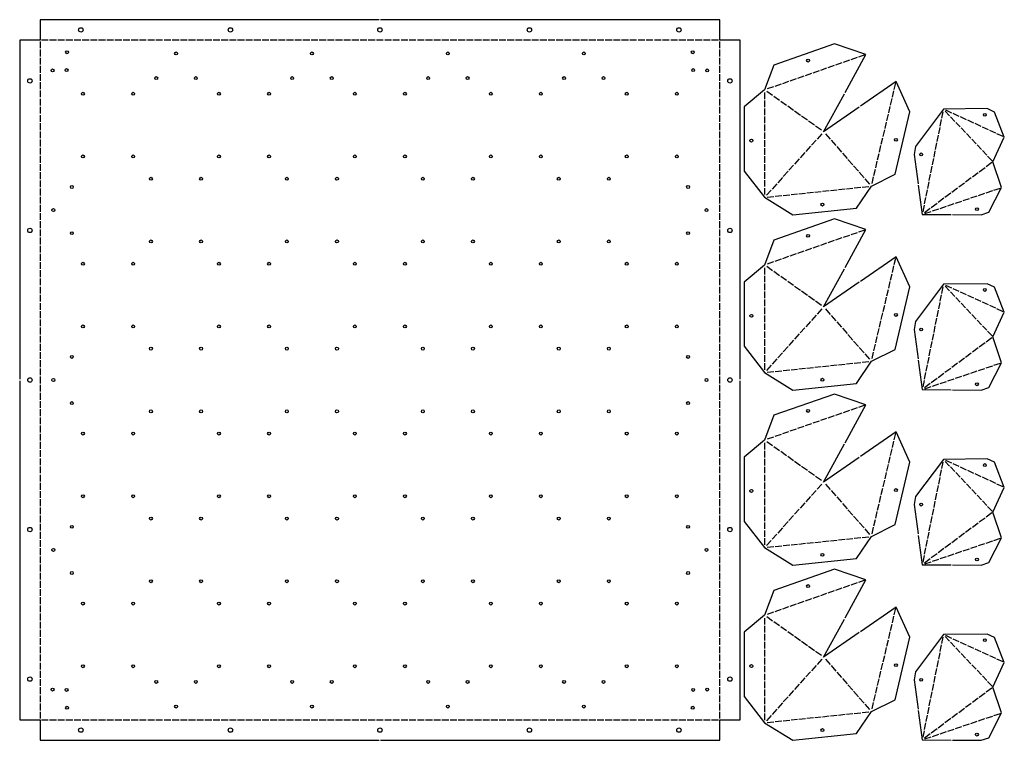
# Model space of a CAD drawing. Header units: millimetres. Extents: x 10 to 1459, y 10 to 2909.
# Tile 1 of 4: x 10 to 1459, y 10 to 1070. Entities that reach past the tile are written whole.
import ezdxf

# ---------------------------------------------------------------- set-up
doc = ezdxf.new("R2010")
doc.units = ezdxf.units.MM
doc.layers.add('CUT', color=1, linetype='CONTINUOUS')

msp = doc.modelspace()

# ---------------------------------------------------------------- linework, layer by layer
at = {"layer": 'CUT'}
for p, q in [((40, 1038), (40, 1027.976)), ((52.024, 1040), (42, 1040)), ((64.048, 1040), (54.024, 1040)), ((76.072, 1040), (66.048, 1040)), ((88.096, 1040), (78.072, 1040)), ((100.12, 1040), (90.096, 1040)), ((112.145, 1040), (102.12, 1040)), ((124.169, 1040), (114.145, 1040)), ((136.193, 1040), (126.169, 1040)), ((148.217, 1040), (138.193, 1040)), ((160.241, 1040), (150.217, 1040)), ((172.265, 1040), (162.241, 1040)), ((184.289, 1040), (174.265, 1040)), ((196.313, 1040), (186.289, 1040)), ((208.337, 1040), (198.313, 1040)), ((220.361, 1040), (210.337, 1040)), ((232.386, 1040), (222.361, 1040)), ((244.41, 1040), (234.386, 1040)), ((256.434, 1040), (246.41, 1040)), ((268.458, 1040), (258.434, 1040)), ((280.482, 1040), (270.458, 1040)), ((292.506, 1040), (282.482, 1040)), ((304.53, 1040), (294.506, 1040)), ((316.554, 1040), (306.53, 1040)), ((328.578, 1040), (318.554, 1040)), ((340.602, 1040), (330.578, 1040)), ((352.627, 1040), (342.602, 1040)), ((364.651, 1040), (354.627, 1040)), ((376.675, 1040), (366.651, 1040)), ((388.699, 1040), (378.675, 1040)), ((400.723, 1040), (390.699, 1040)), ((412.747, 1040), (402.723, 1040)), ((424.771, 1040), (414.747, 1040)), ((436.795, 1040), (426.771, 1040)), ((448.819, 1040), (438.795, 1040)), ((460.843, 1040), (450.819, 1040)), ((472.867, 1040), (462.843, 1040)), ((484.892, 1040), (474.867, 1040)), ((496.916, 1040), (486.892, 1040)), ((508.94, 1040), (498.916, 1040)), ((520.964, 1040), (510.94, 1040)), ((532.988, 1040), (522.964, 1040)), ((545.012, 1040), (534.988, 1040)), ((557.036, 1040), (547.012, 1040)), ((569.06, 1040), (559.036, 1040)), ((581.084, 1040), (571.06, 1040)), ((593.108, 1040), (583.084, 1040)), ((605.133, 1040), (595.108, 1040)), ((617.157, 1040), (607.133, 1040)), ((629.181, 1040), (619.157, 1040)), ((641.205, 1040), (631.181, 1040)), ((653.229, 1040), (643.205, 1040)), ((665.253, 1040), (655.229, 1040)), ((677.277, 1040), (667.253, 1040)), ((689.301, 1040), (679.277, 1040)), ((701.325, 1040), (691.301, 1040)), ((713.349, 1040), (703.325, 1040)), ((725.373, 1040), (715.349, 1040)), ((737.398, 1040), (727.373, 1040)), ((749.422, 1040), (739.398, 1040)), ((761.446, 1040), (751.422, 1040)), ((773.47, 1040), (763.446, 1040)), ((785.494, 1040), (775.47, 1040)), ((797.518, 1040), (787.494, 1040)), ((809.542, 1040), (799.518, 1040)), ((821.566, 1040), (811.542, 1040)), ((833.59, 1040), (823.566, 1040)), ((845.614, 1040), (835.59, 1040)), ((857.639, 1040), (847.614, 1040)), ((869.663, 1040), (859.639, 1040)), ((881.687, 1040), (871.663, 1040)), ((893.711, 1040), (883.687, 1040)), ((905.735, 1040), (895.711, 1040)), ((917.759, 1040), (907.735, 1040)), ((929.783, 1040), (919.759, 1040)), ((941.807, 1040), (931.783, 1040)), ((953.831, 1040), (943.807, 1040)), ((965.855, 1040), (955.831, 1040)), ((977.88, 1040), (967.855, 1040)), ((989.904, 1040), (979.88, 1040)), ((1001.928, 1040), (991.904, 1040)), ((1013.952, 1040), (1003.928, 1040)), ((1025.976, 1040), (1015.952, 1040)), ((1038, 1040), (1027.976, 1040)), ((1040, 1027.976), (1040, 1038)), ((40, 1025.976), (40, 1015.952)), ((1040, 1015.952), (1040, 1025.976)), ((1242.089, 1014.328), (1232.792, 1011.078)), ((1253.273, 1018.239), (1243.977, 1014.989)), ((40, 1013.952), (40, 1003.928)), ((40, 1001.928), (40, 991.904)), ((1040, 1003.928), (1040, 1013.952)), ((1040, 991.904), (1040, 1001.928)), ((1208.535, 1002.597), (1199.239, 999.347)), ((1219.72, 1006.508), (1210.423, 1003.257)), ((1230.904, 1010.418), (1221.608, 1007.168)), ((40, 989.904), (40, 979.88)), ((1040, 979.88), (1040, 989.904)), ((1163.798, 986.955), (1154.501, 983.705)), ((1174.982, 990.866), (1165.686, 987.615)), ((1186.167, 994.776), (1176.87, 991.526)), ((1197.351, 998.687), (1188.055, 995.436)), ((40, 977.88), (40, 967.855)), ((1040, 967.855), (1040, 977.88)), ((1119.06, 971.314), (1109.764, 968.063)), ((1130.245, 975.224), (1120.948, 971.974)), ((1141.429, 979.135), (1132.132, 975.884)), ((1152.613, 983.045), (1143.317, 979.795)), ((1296.793, 967.433), (1299.054, 977.018)), ((40, 965.855), (40, 955.831)), ((1040, 955.831), (1040, 965.855)), ((1105.99, 962.743), (1105.994, 953.049)), ((1117.867, 958.317), (1109.25, 964.429)), ((1128.115, 951.047), (1119.498, 957.159)), ((1294.073, 955.901), (1296.334, 965.486)), ((40, 953.831), (40, 943.807)), ((40, 941.807), (40, 931.783)), ((1040, 943.807), (1040, 953.831)), ((1040, 931.783), (1040, 941.807)), ((1105.995, 951.049), (1106, 941.354)), ((1138.363, 943.778), (1129.746, 949.89)), ((1148.611, 936.508), (1139.994, 942.62)), ((1288.633, 932.837), (1290.894, 942.422)), ((1291.353, 944.369), (1293.614, 953.954)), ((40, 929.783), (40, 919.759)), ((1040, 919.759), (1040, 929.783)), ((1106.001, 939.354), (1106.006, 929.66)), ((1106.007, 927.66), (1106.012, 917.965)), ((1158.859, 929.239), (1150.242, 935.351)), ((1169.106, 921.969), (1160.49, 928.082)), ((1285.913, 921.305), (1288.174, 930.89)), ((1368.234, 934.576), (1366.327, 925.07)), ((1378.2, 928.748), (1371.763, 935.585)), ((1381.598, 932.721), (1372.656, 936.828)), ((1386.009, 920.455), (1379.571, 927.292)), ((1392.357, 927.78), (1383.415, 931.887)), ((40, 917.759), (40, 907.735)), ((1040, 907.735), (1040, 917.759)), ((1106.013, 915.965), (1106.017, 906.271)), ((1179.354, 914.7), (1170.738, 920.812)), ((1189.602, 907.43), (1180.986, 913.543)), ((1283.193, 909.773), (1285.454, 919.359)), ((1365.933, 923.11), (1364.026, 913.605)), ((1393.817, 912.162), (1387.38, 918.999)), ((1403.117, 922.839), (1394.175, 926.946)), ((1413.876, 917.898), (1404.934, 922.004)), ((1424.636, 912.957), (1415.694, 917.063)), ((40, 905.735), (40, 895.711)), ((1040, 895.711), (1040, 905.735)), ((1106.018, 904.271), (1106.023, 894.576)), ((1190.188, 902.143), (1183.248, 894.436)), ((1195.507, 902.113), (1202.487, 894.183)), ((1280.473, 898.241), (1282.734, 907.827)), ((1361.332, 900.178), (1359.425, 890.673)), ((1363.633, 911.644), (1361.726, 902.139)), ((1401.625, 903.869), (1395.188, 910.706)), ((1409.434, 895.576), (1402.996, 902.413)), ((1435.396, 908.015), (1426.453, 912.122)), ((1446.155, 903.074), (1437.213, 907.181)), ((1456.915, 898.133), (1447.973, 902.239)), ((40, 893.711), (40, 883.687)), ((1040, 883.687), (1040, 893.711)), ((1106.024, 892.576), (1106.029, 882.882)), ((1173.631, 883.755), (1166.691, 876.047)), ((1181.91, 892.949), (1174.97, 885.241)), ((1203.808, 892.681), (1210.788, 884.751)), ((1275.033, 875.178), (1277.294, 884.763)), ((1277.753, 886.709), (1280.014, 896.295)), ((1359.031, 888.712), (1357.124, 879.207)), ((1417.242, 887.283), (1410.805, 894.12)), ((1425.051, 878.99), (1418.613, 885.827)), ((40, 881.687), (40, 871.663)), ((40, 869.663), (40, 859.639)), ((1040, 871.663), (1040, 881.687)), ((1040, 859.639), (1040, 869.663)), ((1106.03, 880.882), (1106.034, 871.187)), ((1165.353, 874.561), (1158.413, 866.853)), ((1212.109, 883.25), (1219.089, 875.319)), ((1220.41, 873.818), (1227.389, 865.887)), ((1272.313, 863.646), (1274.574, 873.231)), ((1356.731, 877.246), (1354.824, 867.741)), ((1432.859, 870.697), (1426.422, 877.534)), ((1440.668, 862.404), (1434.23, 869.241)), ((40, 857.639), (40, 847.614)), ((1040, 847.614), (1040, 857.639)), ((1106.035, 869.187), (1106.04, 859.493)), ((1106.041, 857.493), (1106.046, 847.798)), ((1148.796, 856.172), (1141.856, 848.465)), ((1157.074, 865.367), (1150.134, 857.659)), ((1228.711, 864.386), (1235.69, 856.455)), ((1237.012, 854.954), (1243.991, 847.023)), ((1269.594, 852.114), (1271.854, 861.699)), ((1354.43, 865.78), (1352.523, 856.275)), ((1440.434, 859.755), (1431.949, 853.448)), ((40, 845.614), (40, 835.59)), ((1040, 835.59), (1040, 845.614)), ((1106.047, 845.798), (1106.052, 836.104)), ((1140.517, 846.978), (1133.577, 839.27)), ((1245.312, 845.522), (1252.292, 837.591)), ((1266.874, 840.582), (1269.134, 850.167)), ((1349.829, 842.848), (1347.922, 833.343)), ((1352.13, 854.314), (1350.223, 844.809)), ((1420.255, 844.754), (1411.77, 838.447)), ((1430.344, 852.255), (1421.86, 845.947)), ((40, 833.59), (40, 823.566)), ((1040, 823.566), (1040, 833.59)), ((1106.053, 834.104), (1106.057, 824.41)), ((1123.96, 828.59), (1117.02, 820.882)), ((1132.239, 837.784), (1125.298, 830.076)), ((1253.613, 836.09), (1260.593, 828.159)), ((1264.154, 829.05), (1266.414, 838.635)), ((1347.529, 831.382), (1345.622, 821.877)), ((1400.075, 829.753), (1391.591, 823.446)), ((1410.165, 837.254), (1401.68, 830.946)), ((40, 821.566), (40, 811.542)), ((1040, 811.542), (1040, 821.566)), ((1106.058, 822.41), (1106.063, 812.715)), ((1115.682, 819.396), (1108.741, 811.688)), ((1121.674, 810.348), (1131.316, 811.357)), ((1133.305, 811.565), (1142.947, 812.573)), ((1144.936, 812.781), (1154.578, 813.79)), ((1156.567, 813.998), (1166.209, 815.007)), ((1168.198, 815.215), (1177.84, 816.224)), ((1179.829, 816.432), (1189.471, 817.44)), ((1191.46, 817.648), (1201.102, 818.657)), ((1203.091, 818.865), (1212.733, 819.874)), ((1214.722, 820.082), (1224.364, 821.09)), ((1226.353, 821.298), (1235.995, 822.307)), ((1237.984, 822.515), (1247.626, 823.524)), ((1249.615, 823.732), (1259.257, 824.741)), ((1345.228, 819.916), (1343.321, 810.411)), ((1379.896, 814.752), (1371.412, 808.445)), ((1389.986, 822.253), (1381.501, 815.945)), ((1420.906, 811.588), (1430.323, 814.769)), ((1432.217, 815.409), (1441.634, 818.591)), ((1443.529, 819.231), (1452.946, 822.412)), ((40, 809.542), (40, 799.518)), ((40, 797.518), (40, 787.494)), ((1040, 799.518), (1040, 809.542)), ((1040, 787.494), (1040, 797.518)), ((1110.043, 809.131), (1119.685, 810.14)), ((1340.627, 796.984), (1338.72, 787.479)), ((1342.928, 808.45), (1341.02, 798.945)), ((1359.717, 799.751), (1351.233, 793.444)), ((1369.807, 807.252), (1361.322, 800.945)), ((1375.658, 796.302), (1385.075, 799.483)), ((1386.97, 800.123), (1396.387, 803.305)), ((1398.282, 803.945), (1407.699, 807.126)), ((1409.594, 807.766), (1419.011, 810.948)), ((40, 785.494), (40, 775.47)), ((1040, 775.47), (1040, 785.494)), ((1349.628, 792.251), (1341.143, 785.944)), ((1341.723, 784.837), (1351.14, 788.019)), ((1353.034, 788.659), (1362.451, 791.84)), ((1364.346, 792.48), (1373.763, 795.662)), ((40, 773.47), (40, 763.446)), ((1040, 763.446), (1040, 773.47)), ((40, 761.446), (40, 751.422)), ((1040, 751.422), (1040, 761.446)), ((1242.089, 756.701), (1232.792, 753.45)), ((1253.273, 760.611), (1243.977, 757.361)), ((40, 749.422), (40, 739.398)), ((1040, 739.398), (1040, 749.422)), ((1197.351, 741.059), (1188.055, 737.809)), ((1208.535, 744.969), (1199.239, 741.719)), ((1219.72, 748.88), (1210.423, 745.629)), ((1230.904, 752.79), (1221.608, 749.54)), ((40, 737.398), (40, 727.373)), ((40, 725.373), (40, 715.349)), ((1040, 727.373), (1040, 737.398)), ((1040, 715.349), (1040, 725.373)), ((1152.613, 725.417), (1143.317, 722.167)), ((1163.798, 729.328), (1154.501, 726.077)), ((1174.982, 733.238), (1165.686, 729.988)), ((1186.167, 737.148), (1176.87, 733.898)), ((40, 713.349), (40, 703.325)), ((1040, 703.325), (1040, 713.349)), ((1119.06, 713.686), (1109.764, 710.435)), ((1130.245, 717.596), (1120.948, 714.346)), ((1141.429, 721.507), (1132.132, 718.256)), ((1296.793, 709.805), (1299.054, 719.39)), ((40, 701.325), (40, 691.301)), ((1040, 691.301), (1040, 701.325)), ((1105.99, 705.115), (1105.994, 695.421)), ((1117.867, 700.689), (1109.25, 706.801)), ((1128.115, 693.419), (1119.498, 699.532)), ((1291.353, 686.741), (1293.614, 696.326)), ((1294.073, 698.273), (1296.334, 707.858)), ((40, 689.301), (40, 679.277)), ((1040, 679.277), (1040, 689.301)), ((1105.995, 693.421), (1106, 683.726)), ((1106.001, 681.726), (1106.006, 672.032)), ((1138.363, 686.15), (1129.746, 692.262)), ((1148.611, 678.88), (1139.994, 684.993)), ((1288.633, 675.209), (1290.894, 684.794)), ((40, 677.277), (40, 667.253)), ((1040, 667.253), (1040, 677.277)), ((1106.007, 670.032), (1106.012, 660.337)), ((1158.859, 671.611), (1150.242, 677.723)), ((1169.106, 664.341), (1160.49, 670.454)), ((1285.913, 663.677), (1288.174, 673.263)), ((1368.234, 676.948), (1366.327, 667.443)), ((1378.2, 671.12), (1371.763, 677.957)), ((1381.598, 675.094), (1372.656, 679.2)), ((1386.009, 662.827), (1379.571, 669.664)), ((1392.357, 670.152), (1383.415, 674.259)), ((1403.117, 665.211), (1394.175, 669.318)), ((40, 665.253), (40, 655.229)), ((40, 653.229), (40, 643.205)), ((1040, 655.229), (1040, 665.253)), ((1040, 643.205), (1040, 653.229)), ((1106.013, 658.337), (1106.017, 648.643)), ((1179.354, 657.072), (1170.738, 663.184)), ((1189.602, 649.803), (1180.986, 655.915)), ((1283.193, 652.145), (1285.454, 661.731)), ((1363.633, 654.016), (1361.726, 644.511)), ((1365.933, 665.482), (1364.026, 655.977)), ((1393.817, 654.534), (1387.38, 661.371)), ((1401.625, 646.241), (1395.188, 653.078)), ((1413.876, 660.27), (1404.934, 664.377)), ((1424.636, 655.329), (1415.694, 659.435)), ((1435.396, 650.388), (1426.453, 654.494)), ((40, 641.205), (40, 631.181)), ((1040, 631.181), (1040, 641.205)), ((1106.018, 646.643), (1106.023, 636.949)), ((1190.188, 644.516), (1183.248, 636.808)), ((1195.507, 644.485), (1202.487, 636.555)), ((1277.753, 629.082), (1280.014, 638.667)), ((1280.473, 640.613), (1282.734, 650.199)), ((1361.332, 642.55), (1359.425, 633.045)), ((1409.434, 637.948), (1402.996, 644.785)), ((1446.155, 645.446), (1437.213, 649.553)), ((1456.915, 640.505), (1447.973, 644.612)), ((40, 629.181), (40, 619.157)), ((1040, 619.157), (1040, 629.181)), ((1106.024, 634.949), (1106.029, 625.254)), ((1106.03, 623.254), (1106.034, 613.56)), ((1173.631, 626.127), (1166.691, 618.419)), ((1181.91, 635.321), (1174.97, 627.614)), ((1203.808, 635.054), (1210.788, 627.123)), ((1212.109, 625.622), (1219.089, 617.691)), ((1275.033, 617.55), (1277.294, 627.135)), ((1359.031, 631.084), (1357.124, 621.579)), ((1417.242, 629.655), (1410.805, 636.492)), ((1425.051, 621.362), (1418.613, 628.199)), ((40, 617.157), (40, 607.133)), ((1040, 607.133), (1040, 617.157)), ((1106.035, 611.56), (1106.04, 601.865)), ((1165.353, 616.933), (1158.413, 609.225)), ((1220.41, 616.19), (1227.389, 608.259)), ((1272.313, 606.018), (1274.574, 615.603)), ((1356.731, 619.618), (1354.824, 610.113)), ((1432.859, 613.069), (1426.422, 619.906)), ((1440.668, 604.776), (1434.23, 611.613)), ((40, 605.133), (40, 595.108)), ((1040, 595.108), (1040, 605.133)), ((1106.041, 599.865), (1106.046, 590.171)), ((1148.796, 598.545), (1141.856, 590.837)), ((1157.074, 607.739), (1150.134, 600.031)), ((1228.711, 606.758), (1235.69, 598.827)), ((1237.012, 597.326), (1243.991, 589.395)), ((1269.594, 594.486), (1271.854, 604.071)), ((1352.13, 596.686), (1350.223, 587.181)), ((1354.43, 608.152), (1352.523, 598.647)), ((1430.344, 594.627), (1421.86, 588.319)), ((1440.434, 602.127), (1431.949, 595.82)), ((40, 593.108), (40, 583.084)), ((40, 581.084), (40, 571.06)), ((1040, 583.084), (1040, 593.108)), ((1040, 571.06), (1040, 581.084)), ((1106.047, 588.171), (1106.052, 578.476)), ((1132.239, 580.156), (1125.298, 572.448)), ((1140.517, 589.35), (1133.577, 581.642)), ((1245.312, 587.894), (1252.292, 579.964)), ((1264.154, 571.422), (1266.414, 581.007)), ((1266.874, 582.954), (1269.134, 592.539)), ((1349.829, 585.22), (1347.922, 575.715)), ((1410.165, 579.626), (1401.68, 573.319)), ((1420.255, 587.126), (1411.77, 580.819)), ((40, 569.06), (40, 559.036)), ((1040, 559.036), (1040, 569.06)), ((1106.053, 576.476), (1106.057, 566.782)), ((1123.96, 570.962), (1117.02, 563.254)), ((1237.984, 564.887), (1247.626, 565.896)), ((1249.615, 566.104), (1259.257, 567.113)), ((1253.613, 578.462), (1260.593, 570.532)), ((1347.529, 573.754), (1345.622, 564.249)), ((1400.075, 572.125), (1391.591, 565.818)), ((40, 557.036), (40, 547.012)), ((1040, 547.012), (1040, 557.036)), ((1106.058, 564.782), (1106.063, 555.087)), ((1115.682, 561.768), (1108.741, 554.06)), ((1110.043, 551.503), (1119.685, 552.512)), ((1121.674, 552.72), (1131.316, 553.729)), ((1133.305, 553.937), (1142.947, 554.945)), ((1144.936, 555.154), (1154.578, 556.162)), ((1156.567, 556.37), (1166.209, 557.379)), ((1168.198, 557.587), (1177.84, 558.596)), ((1179.829, 558.804), (1189.471, 559.812)), ((1191.46, 560.02), (1201.102, 561.029)), ((1203.091, 561.237), (1212.733, 562.246)), ((1214.722, 562.454), (1224.364, 563.463)), ((1226.353, 563.671), (1235.995, 564.679)), ((1342.928, 550.822), (1341.02, 541.317)), ((1345.228, 562.288), (1343.321, 552.783)), ((1379.896, 557.124), (1371.412, 550.817)), ((1389.986, 564.625), (1381.501, 558.318)), ((1409.594, 550.139), (1419.011, 553.32)), ((1420.906, 553.96), (1430.323, 557.141)), ((1432.217, 557.781), (1441.634, 560.963)), ((1443.529, 561.603), (1452.946, 564.784)), ((40, 545.012), (40, 534.988)), ((1040, 534.988), (1040, 545.012)), ((1340.627, 539.356), (1338.72, 529.851)), ((1359.717, 542.124), (1351.233, 535.816)), ((1369.807, 549.624), (1361.322, 543.317)), ((1364.346, 534.853), (1373.763, 538.034)), ((1375.658, 538.674), (1385.075, 541.855)), ((1386.97, 542.496), (1396.387, 545.677)), ((1398.282, 546.317), (1407.699, 549.498)), ((40, 532.988), (40, 522.964)), ((1040, 522.964), (1040, 532.988)), ((1349.628, 534.623), (1341.143, 528.316)), ((1341.723, 527.21), (1351.14, 530.391)), ((1353.034, 531.031), (1362.451, 534.212)), ((40, 520.964), (40, 510.94)), ((40, 508.94), (40, 498.916)), ((1040, 510.94), (1040, 520.964)), ((1040, 498.916), (1040, 508.94)), ((40, 496.916), (40, 486.892)), ((1040, 486.892), (1040, 496.916)), ((1230.904, 495.162), (1221.608, 491.912)), ((1242.089, 499.073), (1232.792, 495.822)), ((1253.273, 502.983), (1243.977, 499.733)), ((40, 484.892), (40, 474.867)), ((1040, 474.867), (1040, 484.892)), ((1186.167, 479.521), (1176.87, 476.27)), ((1197.351, 483.431), (1188.055, 480.181)), ((1208.535, 487.341), (1199.239, 484.091)), ((1219.72, 491.252), (1210.423, 488.002)), ((40, 472.867), (40, 462.843)), ((1040, 462.843), (1040, 472.867)), ((1141.429, 463.879), (1132.132, 460.629)), ((1152.613, 467.789), (1143.317, 464.539)), ((1163.798, 471.7), (1154.501, 468.449)), ((1174.982, 475.61), (1165.686, 472.36)), ((40, 460.843), (40, 450.819)), ((1040, 450.819), (1040, 460.843)), ((1117.867, 443.061), (1109.25, 449.173)), ((1119.06, 456.058), (1109.764, 452.808)), ((1130.245, 459.968), (1120.948, 456.718)), ((1294.073, 440.645), (1296.334, 450.23)), ((1296.793, 452.177), (1299.054, 461.762)), ((40, 448.819), (40, 438.795)), ((40, 436.795), (40, 426.771)), ((1040, 438.795), (1040, 448.819)), ((1040, 426.771), (1040, 436.795)), ((1105.99, 447.487), (1105.994, 437.793)), ((1105.995, 435.793), (1106, 426.099)), ((1128.115, 435.791), (1119.498, 441.904)), ((1138.363, 428.522), (1129.746, 434.634)), ((1291.353, 429.113), (1293.614, 438.698)), ((40, 424.771), (40, 414.747)), ((1040, 414.747), (1040, 424.771)), ((1106.001, 424.099), (1106.006, 414.404)), ((1148.611, 421.253), (1139.994, 427.365)), ((1288.633, 417.581), (1290.894, 427.167)), ((1378.2, 413.493), (1371.763, 420.329)), ((1381.598, 417.466), (1372.656, 421.572)), ((40, 412.747), (40, 402.723)), ((1040, 402.723), (1040, 412.747)), ((1106.007, 412.404), (1106.012, 402.71)), ((1158.859, 413.983), (1150.242, 420.095)), ((1169.106, 406.714), (1160.49, 412.826)), ((1285.913, 406.049), (1288.174, 415.635)), ((1365.933, 407.854), (1364.026, 398.349)), ((1368.234, 419.32), (1366.327, 409.815)), ((1386.009, 405.2), (1379.571, 412.036)), ((1392.357, 412.525), (1383.415, 416.631)), ((1403.117, 407.583), (1394.175, 411.69)), ((1413.876, 402.642), (1404.934, 406.749)), ((40, 400.723), (40, 390.699)), ((1040, 390.699), (1040, 400.723)), ((1106.013, 400.71), (1106.017, 391.015)), ((1179.354, 399.444), (1170.738, 405.556)), ((1189.602, 392.175), (1180.986, 398.287)), ((1280.473, 382.986), (1282.734, 392.571)), ((1283.193, 394.518), (1285.454, 404.103)), ((1363.633, 396.388), (1361.726, 386.883)), ((1393.817, 396.907), (1387.38, 403.743)), ((1401.625, 388.614), (1395.188, 395.45)), ((1424.636, 397.701), (1415.694, 401.807)), ((1435.396, 392.76), (1426.453, 396.866)), ((1446.155, 387.818), (1437.213, 391.925)), ((40, 388.699), (40, 378.675)), ((40, 376.675), (40, 366.651)), ((1040, 378.675), (1040, 388.699)), ((1040, 366.651), (1040, 376.675)), ((1106.018, 389.015), (1106.023, 379.321)), ((1106.024, 377.321), (1106.029, 367.626)), ((1181.91, 377.694), (1174.97, 369.986)), ((1190.188, 386.888), (1183.248, 379.18)), ((1195.507, 386.858), (1202.487, 378.927)), ((1203.808, 377.426), (1210.788, 369.495)), ((1277.753, 371.454), (1280.014, 381.039)), ((1361.332, 384.922), (1359.425, 375.417)), ((1409.434, 380.321), (1402.996, 387.157)), ((1417.242, 372.028), (1410.805, 378.864)), ((1456.915, 382.877), (1447.973, 386.984)), ((40, 364.651), (40, 354.627)), ((1040, 354.627), (1040, 364.651)), ((1106.03, 365.626), (1106.034, 355.932)), ((1173.631, 368.499), (1166.691, 360.791)), ((1212.109, 367.994), (1219.089, 360.063)), ((1275.033, 359.922), (1277.294, 369.507)), ((1359.031, 373.456), (1357.124, 363.951)), ((1425.051, 363.735), (1418.613, 370.571)), ((1432.859, 355.442), (1426.422, 362.278)), ((40, 352.627), (40, 342.602)), ((1040, 342.602), (1040, 352.627)), ((1106.035, 353.932), (1106.04, 344.237)), ((1157.074, 350.111), (1150.134, 342.403)), ((1165.353, 359.305), (1158.413, 351.597)), ((1220.41, 358.562), (1227.389, 350.631)), ((1228.711, 349.13), (1235.69, 341.2)), ((1272.313, 348.39), (1274.574, 357.975)), ((1354.43, 350.524), (1352.523, 341.019)), ((1356.731, 361.99), (1354.824, 352.485)), ((1440.668, 347.149), (1434.23, 353.985)), ((40, 340.602), (40, 330.578)), ((1040, 330.578), (1040, 340.602)), ((1106.041, 342.237), (1106.046, 332.543)), ((1148.796, 340.917), (1141.856, 333.209)), ((1237.012, 339.698), (1243.991, 331.768)), ((1266.874, 325.326), (1269.134, 334.911)), ((1269.594, 336.858), (1271.854, 346.443)), ((1352.13, 339.058), (1350.223, 329.553)), ((1430.344, 336.999), (1421.86, 330.692)), ((1440.434, 344.499), (1431.949, 338.192)), ((40, 328.578), (40, 318.554)), ((1040, 318.554), (1040, 328.578)), ((1106.047, 330.543), (1106.052, 320.848)), ((1106.053, 318.848), (1106.057, 309.154)), ((1132.239, 322.528), (1125.298, 314.82)), ((1140.517, 331.723), (1133.577, 324.015)), ((1245.312, 330.266), (1252.292, 322.336)), ((1253.613, 320.834), (1260.593, 312.904)), ((1264.154, 313.794), (1266.414, 323.38)), ((1349.829, 327.592), (1347.922, 318.087)), ((1410.165, 321.998), (1401.68, 315.691)), ((1420.255, 329.498), (1411.77, 323.191)), ((40, 316.554), (40, 306.53)), ((40, 304.53), (40, 294.506)), ((1040, 306.53), (1040, 316.554)), ((1040, 294.506), (1040, 304.53)), ((1106.058, 307.154), (1106.063, 297.459)), ((1123.96, 313.334), (1117.02, 305.626)), ((1203.091, 303.609), (1212.733, 304.618)), ((1214.722, 304.826), (1224.364, 305.835)), ((1226.353, 306.043), (1235.995, 307.051)), ((1237.984, 307.26), (1247.626, 308.268)), ((1249.615, 308.476), (1259.257, 309.485)), ((1345.228, 304.66), (1343.321, 295.155)), ((1347.529, 316.126), (1345.622, 306.621)), ((1389.986, 306.997), (1381.501, 300.69)), ((1400.075, 314.497), (1391.591, 308.19)), ((1443.529, 303.975), (1452.946, 307.156)), ((40, 292.506), (40, 282.482)), ((1040, 282.482), (1040, 292.506)), ((1115.682, 304.14), (1108.741, 296.432)), ((1110.043, 293.876), (1119.685, 294.884)), ((1121.674, 295.092), (1131.316, 296.101)), ((1133.305, 296.309), (1142.947, 297.318)), ((1144.936, 297.526), (1154.578, 298.534)), ((1156.567, 298.742), (1166.209, 299.751)), ((1168.198, 299.959), (1177.84, 300.968)), ((1179.829, 301.176), (1189.471, 302.185)), ((1191.46, 302.393), (1201.102, 303.401)), ((1342.928, 293.194), (1341.02, 283.689)), ((1369.807, 291.996), (1361.322, 285.689)), ((1379.896, 299.497), (1371.412, 293.189)), ((1398.282, 288.689), (1407.699, 291.871)), ((1409.594, 292.511), (1419.011, 295.692)), ((1420.906, 296.332), (1430.323, 299.513)), ((1432.217, 300.154), (1441.634, 303.335)), ((40, 280.482), (40, 270.458)), ((1040, 270.458), (1040, 280.482)), ((1340.627, 281.728), (1338.72, 272.223)), ((1349.628, 276.995), (1341.143, 270.688)), ((1359.717, 284.496), (1351.233, 278.188)), ((1353.034, 273.403), (1362.451, 276.585)), ((1364.346, 277.225), (1373.763, 280.406)), ((1375.658, 281.046), (1385.075, 284.228)), ((1386.97, 284.868), (1396.387, 288.049)), ((40, 268.458), (40, 258.434)), ((1040, 258.434), (1040, 268.458)), ((1341.723, 269.582), (1351.14, 272.763)), ((40, 256.434), (40, 246.41)), ((1040, 246.41), (1040, 256.434)), ((40, 244.41), (40, 234.386)), ((40, 232.386), (40, 222.361)), ((1040, 234.386), (1040, 244.41)), ((1040, 222.361), (1040, 232.386)), ((1219.72, 233.624), (1210.423, 230.374)), ((1230.904, 237.534), (1221.608, 234.284)), ((1242.089, 241.445), (1232.792, 238.195)), ((1253.273, 245.355), (1243.977, 242.105)), ((40, 220.361), (40, 210.337)), ((1040, 210.337), (1040, 220.361)), ((1174.982, 217.982), (1165.686, 214.732)), ((1186.167, 221.893), (1176.87, 218.642)), ((1197.351, 225.803), (1188.055, 222.553)), ((1208.535, 229.714), (1199.239, 226.463)), ((40, 208.337), (40, 198.313)), ((1040, 198.313), (1040, 208.337)), ((1141.429, 206.251), (1132.132, 203.001)), ((1152.613, 210.161), (1143.317, 206.911)), ((1163.798, 214.072), (1154.501, 210.822)), ((1296.793, 194.549), (1299.054, 204.134)), ((40, 196.313), (40, 186.289)), ((1040, 186.289), (1040, 196.313)), ((1105.99, 189.86), (1105.994, 180.165)), ((1117.867, 185.433), (1109.25, 191.545)), ((1119.06, 198.43), (1109.764, 195.18)), ((1130.245, 202.341), (1120.948, 199.09)), ((1294.073, 183.017), (1296.334, 192.603)), ((40, 184.289), (40, 174.265)), ((1040, 174.265), (1040, 184.289)), ((1105.995, 178.165), (1106, 168.471)), ((1128.115, 178.164), (1119.498, 184.276)), ((1138.363, 170.894), (1129.746, 177.006)), ((1291.353, 171.485), (1293.614, 181.071)), ((40, 172.265), (40, 162.241)), ((40, 160.241), (40, 150.217)), ((1040, 162.241), (1040, 172.265)), ((1040, 150.217), (1040, 160.241)), ((1106.001, 166.471), (1106.006, 156.776)), ((1148.611, 163.625), (1139.994, 169.737)), ((1158.859, 156.355), (1150.242, 162.468)), ((1288.633, 159.953), (1290.894, 169.539)), ((1368.234, 161.692), (1366.327, 152.187)), ((1378.2, 155.865), (1371.763, 162.702)), ((1381.598, 159.838), (1372.656, 163.944)), ((40, 148.217), (40, 138.193)), ((1040, 138.193), (1040, 148.217)), ((1106.007, 154.776), (1106.012, 145.082)), ((1169.106, 149.086), (1160.49, 155.198)), ((1179.354, 141.816), (1170.738, 147.929)), ((1283.193, 136.89), (1285.454, 146.475)), ((1285.913, 148.422), (1288.174, 158.007)), ((1365.933, 150.226), (1364.026, 140.721)), ((1386.009, 147.572), (1379.571, 154.409)), ((1392.357, 154.897), (1383.415, 159.003)), ((1393.817, 139.279), (1387.38, 146.116)), ((1403.117, 149.955), (1394.175, 154.062)), ((1413.876, 145.014), (1404.934, 149.121)), ((40, 136.193), (40, 126.169)), ((1040, 126.169), (1040, 136.193)), ((1106.013, 143.082), (1106.017, 133.387)), ((1106.018, 131.387), (1106.023, 121.693)), ((1189.602, 134.547), (1180.986, 140.659)), ((1280.473, 125.358), (1282.734, 134.943)), ((1363.633, 138.76), (1361.726, 129.255)), ((1401.625, 130.986), (1395.188, 137.823)), ((1424.636, 140.073), (1415.694, 144.18)), ((1435.396, 135.132), (1426.453, 139.238)), ((1446.155, 130.191), (1437.213, 134.297)), ((40, 124.169), (40, 114.145)), ((1040, 114.145), (1040, 124.169)), ((1106.024, 119.693), (1106.029, 109.998)), ((1181.91, 120.066), (1174.97, 112.358)), ((1190.188, 129.26), (1183.248, 121.552)), ((1195.507, 129.23), (1202.487, 121.299)), ((1203.808, 119.798), (1210.788, 111.867)), ((1277.753, 113.826), (1280.014, 123.411)), ((1361.332, 127.294), (1359.425, 117.789)), ((1409.434, 122.693), (1402.996, 129.53)), ((1417.242, 114.4), (1410.805, 121.237)), ((1456.915, 125.249), (1447.973, 129.356)), ((40, 112.145), (40, 102.12)), ((1040, 102.12), (1040, 112.145)), ((1106.03, 107.998), (1106.034, 98.304)), ((1165.353, 101.677), (1158.413, 93.969)), ((1173.631, 110.872), (1166.691, 103.164)), ((1212.109, 110.366), (1219.089, 102.435)), ((1275.033, 102.294), (1277.294, 111.879)), ((1356.731, 104.362), (1354.824, 94.857)), ((1359.031, 115.828), (1357.124, 106.323)), ((1425.051, 106.107), (1418.613, 112.944)), ((1432.859, 97.814), (1426.422, 104.651)), ((40, 100.12), (40, 90.096)), ((40, 88.096), (40, 78.072)), ((1040, 90.096), (1040, 100.12)), ((1040, 78.072), (1040, 88.096)), ((1106.035, 96.304), (1106.04, 86.609)), ((1157.074, 92.483), (1150.134, 84.775)), ((1220.41, 100.934), (1227.389, 93.004)), ((1228.711, 91.502), (1235.69, 83.572)), ((1269.594, 79.23), (1271.854, 88.815)), ((1272.313, 90.762), (1274.574, 100.347)), ((1354.43, 92.896), (1352.523, 83.391)), ((1440.668, 89.521), (1434.23, 96.358)), ((40, 76.072), (40, 66.048)), ((1040, 66.048), (1040, 76.072)), ((1106.041, 84.609), (1106.046, 74.915)), ((1106.047, 72.915), (1106.052, 63.22)), ((1140.517, 74.095), (1133.577, 66.387)), ((1148.796, 83.289), (1141.856, 75.581)), ((1237.012, 82.07), (1243.991, 74.14)), ((1245.312, 72.638), (1252.292, 64.708)), ((1266.874, 67.698), (1269.134, 77.284)), ((1352.13, 81.43), (1350.223, 71.925)), ((1430.344, 79.371), (1421.86, 73.064)), ((1440.434, 86.871), (1431.949, 80.564)), ((40, 64.048), (40, 54.024)), ((1040, 54.024), (1040, 64.048)), ((1106.053, 61.22), (1106.057, 51.526)), ((1132.239, 64.9), (1125.298, 57.193)), ((1253.613, 63.206), (1260.593, 55.276)), ((1264.154, 56.166), (1266.414, 65.752)), ((1347.529, 58.498), (1345.622, 48.993)), ((1349.829, 69.964), (1347.922, 60.459)), ((1410.165, 64.37), (1401.68, 58.063)), ((1420.255, 71.871), (1411.77, 65.563)), ((40, 52.024), (40, 42)), ((1040, 42), (1040, 52.024)), ((1106.058, 49.526), (1106.063, 39.832)), ((1115.682, 46.512), (1108.741, 38.804)), ((1123.96, 55.706), (1117.02, 47.998)), ((1179.829, 43.548), (1189.471, 44.557)), ((1191.46, 44.765), (1201.102, 45.773)), ((1203.091, 45.982), (1212.733, 46.99)), ((1214.722, 47.198), (1224.364, 48.207)), ((1226.353, 48.415), (1235.995, 49.424)), ((1237.984, 49.632), (1247.626, 50.64)), ((1249.615, 50.848), (1259.257, 51.857)), ((1345.228, 47.032), (1343.321, 37.527)), ((1389.986, 49.369), (1381.501, 43.062)), ((1400.075, 56.87), (1391.591, 50.562)), ((1432.217, 42.526), (1441.634, 45.707)), ((1443.529, 46.347), (1452.946, 49.529)), ((42, 40), (52.024, 40)), ((54.024, 40), (64.048, 40)), ((66.048, 40), (76.072, 40)), ((78.072, 40), (88.096, 40)), ((90.096, 40), (100.12, 40)), ((102.12, 40), (112.145, 40)), ((114.145, 40), (124.169, 40)), ((126.169, 40), (136.193, 40)), ((138.193, 40), (148.217, 40)), ((150.217, 40), (160.241, 40)), ((162.241, 40), (172.265, 40)), ((174.265, 40), (184.289, 40)), ((186.289, 40), (196.313, 40)), ((198.313, 40), (208.337, 40)), ((210.337, 40), (220.361, 40)), ((222.361, 40), (232.386, 40)), ((234.386, 40), (244.41, 40)), ((246.41, 40), (256.434, 40)), ((258.434, 40), (268.458, 40)), ((270.458, 40), (280.482, 40)), ((282.482, 40), (292.506, 40)), ((294.506, 40), (304.53, 40)), ((306.53, 40), (316.554, 40)), ((318.554, 40), (328.578, 40)), ((330.578, 40), (340.602, 40)), ((342.602, 40), (352.627, 40)), ((354.627, 40), (364.651, 40)), ((366.651, 40), (376.675, 40)), ((378.675, 40), (388.699, 40)), ((390.699, 40), (400.723, 40)), ((402.723, 40), (412.747, 40)), ((414.747, 40), (424.771, 40)), ((426.771, 40), (436.795, 40)), ((438.795, 40), (448.819, 40)), ((450.819, 40), (460.843, 40)), ((462.843, 40), (472.867, 40)), ((474.867, 40), (484.892, 40)), ((486.892, 40), (496.916, 40)), ((498.916, 40), (508.94, 40)), ((510.94, 40), (520.964, 40)), ((522.964, 40), (532.988, 40)), ((534.988, 40), (545.012, 40)), ((547.012, 40), (557.036, 40)), ((559.036, 40), (569.06, 40)), ((571.06, 40), (581.084, 40)), ((583.084, 40), (593.108, 40)), ((595.108, 40), (605.133, 40)), ((607.133, 40), (617.157, 40)), ((619.157, 40), (629.181, 40)), ((631.181, 40), (641.205, 40)), ((643.205, 40), (653.229, 40)), ((655.229, 40), (665.253, 40)), ((667.253, 40), (677.277, 40)), ((679.277, 40), (689.301, 40)), ((691.301, 40), (701.325, 40)), ((703.325, 40), (713.349, 40)), ((715.349, 40), (725.373, 40)), ((727.373, 40), (737.398, 40)), ((739.398, 40), (749.422, 40)), ((751.422, 40), (761.446, 40)), ((763.446, 40), (773.47, 40)), ((775.47, 40), (785.494, 40)), ((787.494, 40), (797.518, 40)), ((799.518, 40), (809.542, 40)), ((811.542, 40), (821.566, 40)), ((823.566, 40), (833.59, 40)), ((835.59, 40), (845.614, 40)), ((847.614, 40), (857.639, 40)), ((859.639, 40), (869.663, 40)), ((871.663, 40), (881.687, 40)), ((883.687, 40), (893.711, 40)), ((895.711, 40), (905.735, 40)), ((907.735, 40), (917.759, 40)), ((919.759, 40), (929.783, 40)), ((931.783, 40), (941.807, 40)), ((943.807, 40), (953.831, 40)), ((955.831, 40), (965.855, 40)), ((967.855, 40), (977.88, 40)), ((979.88, 40), (989.904, 40)), ((991.904, 40), (1001.928, 40)), ((1003.928, 40), (1013.952, 40)), ((1015.952, 40), (1025.976, 40)), ((1027.976, 40), (1038, 40)), ((1110.043, 36.248), (1119.685, 37.256)), ((1121.674, 37.464), (1131.316, 38.473)), ((1133.305, 38.681), (1142.947, 39.69)), ((1144.936, 39.898), (1154.578, 40.907)), ((1156.567, 41.115), (1166.209, 42.123)), ((1168.198, 42.331), (1177.84, 43.34)), ((1342.928, 35.567), (1341.02, 26.062)), ((1369.807, 34.368), (1361.322, 28.061)), ((1379.896, 41.869), (1371.412, 35.561)), ((1386.97, 27.24), (1396.387, 30.421)), ((1398.282, 31.061), (1407.699, 34.243)), ((1409.594, 34.883), (1419.011, 38.064)), ((1420.906, 38.704), (1430.323, 41.886)), ((1340.627, 24.101), (1338.72, 14.596)), ((1349.628, 19.367), (1341.143, 13.06)), ((1341.723, 11.954), (1351.14, 15.135)), ((1359.717, 26.868), (1351.233, 20.561)), ((1353.034, 15.775), (1362.451, 18.957)), ((1364.346, 19.597), (1373.763, 22.778)), ((1375.658, 23.418), (1385.075, 26.6))]:
    msp.add_line(p, q, dxfattribs=at)
for points in [[(539, 1070), (40, 1070), (40, 1040), (10, 1040), (10, 541)], [(1070, 541), (1070, 1040), (1040, 1040), (1040, 1070), (541, 1070)], [(1224.493, 962.885), (1255.161, 1018.899), (1208.917, 1034.511), (1119.686, 1003.313), (1105.988, 966.743), (1076, 941.729), (1076.046, 847.2), (1106.065, 808.715), (1147.477, 782.884), (1241.492, 792.719), (1263.235, 825.157), (1298.173, 842.602), (1319.873, 934.606), (1299.513, 978.965), (1247.011, 942.61)], [(1245.367, 941.471), (1192.865, 905.116), (1223.533, 961.13)], [(1382.318, 783.213), (1424.702, 782.884), (1436.071, 786.724), (1454.841, 823.052), (1442.039, 860.948), (1458.732, 897.298), (1444.309, 934.184), (1433.404, 939.192), (1369.021, 938.497), (1328.234, 883.683), (1325.873, 871.917), (1331.768, 828.728)], [(1332.038, 826.746), (1337.933, 783.557), (1380.318, 783.228)], [(1224.493, 705.257), (1255.161, 761.271), (1208.917, 776.884), (1119.686, 745.685), (1105.988, 709.115), (1076, 684.101), (1076.046, 589.573), (1106.065, 551.087), (1147.477, 525.256), (1241.492, 535.091), (1263.235, 567.529), (1298.173, 584.974), (1319.873, 676.978), (1299.513, 721.337), (1247.011, 684.982)], [(1245.367, 683.843), (1192.865, 647.488), (1223.533, 703.503)], [(1382.318, 525.585), (1424.702, 525.256), (1436.071, 529.096), (1454.841, 565.424), (1442.039, 603.32), (1458.732, 639.67), (1444.309, 676.556), (1433.404, 681.564), (1369.021, 680.87), (1328.234, 626.055), (1325.873, 614.289), (1331.768, 571.1)], [(1332.038, 569.118), (1337.933, 525.929), (1380.318, 525.6)], [(10, 539), (10, 40), (40, 40), (40, 10), (539, 10)], [(541, 10), (1040, 10), (1040, 40), (1070, 40), (1070, 539)], [(1224.493, 447.629), (1255.161, 503.643), (1208.917, 519.256), (1119.686, 488.057), (1105.988, 451.487), (1076, 426.473), (1076.046, 331.945), (1106.065, 293.459), (1147.477, 267.628), (1241.492, 277.463), (1263.235, 309.901), (1298.173, 327.347), (1319.873, 419.35), (1299.513, 463.709), (1247.011, 427.354)], [(1245.367, 426.215), (1192.865, 389.86), (1223.533, 445.875)], [(1382.318, 267.957), (1424.702, 267.628), (1436.071, 271.469), (1454.841, 307.797), (1442.039, 345.692), (1458.732, 382.043), (1444.309, 418.928), (1433.404, 423.936), (1369.021, 423.242), (1328.234, 368.427), (1325.873, 356.661), (1331.768, 313.472)], [(1332.038, 311.491), (1337.933, 268.302), (1380.318, 267.972)], [(1224.493, 190.001), (1255.161, 246.015), (1208.917, 261.628), (1119.686, 230.43), (1105.988, 193.86), (1076, 168.845), (1076.046, 74.317), (1106.065, 35.832), (1147.477, 10), (1241.492, 19.835), (1263.235, 52.273), (1298.173, 69.719), (1319.873, 161.722), (1299.513, 206.081), (1247.011, 169.726)], [(1245.367, 168.587), (1192.865, 132.233), (1223.533, 188.247)], [(1382.318, 10.329), (1424.702, 10), (1436.071, 13.841), (1454.841, 50.169), (1442.039, 88.065), (1458.732, 124.415), (1444.309, 161.3), (1433.404, 166.308), (1369.021, 165.614), (1328.234, 110.799), (1325.873, 99.033), (1331.768, 55.844)], [(1332.038, 53.863), (1337.933, 10.674), (1380.318, 10.345)]]:
    msp.add_lwpolyline(points, dxfattribs=at)
for centre, radius in [((100, 1055), 3.25), ((320, 1055), 3.25), ((540, 1055), 3.25), ((760, 1055), 3.25), ((980, 1055), 3.25), ((79.701, 1022.125), 2.1), ((240, 1020.5), 2.1), ((440, 1020.5), 2.1), ((640, 1020.5), 2.1), ((840, 1020.5), 2.1), ((1000.299, 1022.125), 2.1), ((1169.997, 1009.78), 2.1), ((58.466, 995.389), 2.1), ((79.102, 995.868), 2.1), ((210.926, 984.158), 2.1), ((269.074, 984.158), 2.1), ((410.926, 984.158), 2.1), ((469.074, 984.158), 2.1), ((610.926, 984.158), 2.1), ((669.074, 984.158), 2.1), ((810.926, 984.158), 2.1), ((869.074, 984.158), 2.1), ((1000.898, 995.868), 2.1), ((1021.534, 995.389), 2.1), ((25, 980), 3.25), ((1055, 980), 3.25), ((103.126, 961.092), 2.1), ((176.874, 961.092), 2.1), ((303.126, 961.092), 2.1), ((376.874, 961.092), 2.1), ((503.126, 961.092), 2.1), ((576.874, 961.092), 2.1), ((703.126, 961.092), 2.1), ((776.874, 961.092), 2.1), ((903.126, 961.092), 2.1), ((976.874, 961.092), 2.1), ((1430.113, 930.111), 2.1), ((1086.524, 892.107), 2.1), ((1299.346, 893.314), 2.1), ((103.126, 868.908), 2.1), ((176.874, 868.908), 2.1), ((303.126, 868.908), 2.1), ((376.874, 868.908), 2.1), ((503.126, 868.908), 2.1), ((576.874, 868.908), 2.1), ((703.126, 868.908), 2.1), ((776.874, 868.908), 2.1), ((903.126, 868.908), 2.1), ((976.874, 868.908), 2.1), ((1336.302, 871.929), 2.1), ((86.624, 823.904), 2.1), ((203.126, 836.092), 2.1), ((276.874, 836.092), 2.1), ((403.126, 836.092), 2.1), ((476.874, 836.092), 2.1), ((603.126, 836.092), 2.1), ((676.874, 836.092), 2.1), ((803.126, 836.092), 2.1), ((876.874, 836.092), 2.1), ((993.376, 823.904), 2.1), ((1191.043, 797.998), 2.1), ((59.5, 790), 2.1), ((1020.5, 790), 2.1), ((1418.487, 791.279), 2.1), ((25, 760), 3.25), ((86.624, 756.096), 2.1), ((993.376, 756.096), 2.1), ((1055, 760), 3.25), ((1169.997, 752.153), 2.1), ((203.126, 743.908), 2.1), ((276.874, 743.908), 2.1), ((403.126, 743.908), 2.1), ((476.874, 743.908), 2.1), ((603.126, 743.908), 2.1), ((676.874, 743.908), 2.1), ((803.126, 743.908), 2.1), ((876.874, 743.908), 2.1), ((103.126, 711.092), 2.1), ((176.874, 711.092), 2.1), ((303.126, 711.092), 2.1), ((376.874, 711.092), 2.1), ((503.126, 711.092), 2.1), ((576.874, 711.092), 2.1), ((703.126, 711.092), 2.1), ((776.874, 711.092), 2.1), ((903.126, 711.092), 2.1), ((976.874, 711.092), 2.1), ((1430.113, 672.484), 2.1), ((1299.346, 635.686), 2.1), ((1086.524, 634.479), 2.1), ((103.126, 618.908), 2.1), ((176.874, 618.908), 2.1), ((303.126, 618.908), 2.1), ((376.874, 618.908), 2.1), ((503.126, 618.908), 2.1), ((576.874, 618.908), 2.1), ((703.126, 618.908), 2.1), ((776.874, 618.908), 2.1), ((903.126, 618.908), 2.1), ((976.874, 618.908), 2.1), ((1336.302, 614.302), 2.1), ((203.126, 586.092), 2.1), ((276.874, 586.092), 2.1), ((403.126, 586.092), 2.1), ((476.874, 586.092), 2.1), ((603.126, 586.092), 2.1), ((676.874, 586.092), 2.1), ((803.126, 586.092), 2.1), ((876.874, 586.092), 2.1), ((86.624, 573.904), 2.1), ((993.376, 573.904), 2.1), ((25, 540), 3.25), ((59.5, 540), 2.1), ((1020.5, 540), 2.1), ((1055, 540), 3.25), ((1191.043, 540.37), 2.1), ((1418.487, 533.651), 2.1), ((86.624, 506.096), 2.1), ((993.376, 506.096), 2.1), ((203.126, 493.908), 2.1), ((276.874, 493.908), 2.1), ((403.126, 493.908), 2.1), ((476.874, 493.908), 2.1), ((603.126, 493.908), 2.1), ((676.874, 493.908), 2.1), ((803.126, 493.908), 2.1), ((876.874, 493.908), 2.1), ((1169.997, 494.525), 2.1), ((103.126, 461.092), 2.1), ((176.874, 461.092), 2.1), ((303.126, 461.092), 2.1), ((376.874, 461.092), 2.1), ((503.126, 461.092), 2.1), ((576.874, 461.092), 2.1), ((703.126, 461.092), 2.1), ((776.874, 461.092), 2.1), ((903.126, 461.092), 2.1), ((976.874, 461.092), 2.1), ((1430.113, 414.856), 2.1), ((1086.524, 376.851), 2.1), ((1299.346, 378.058), 2.1), ((103.126, 368.908), 2.1), ((176.874, 368.908), 2.1), ((303.126, 368.908), 2.1), ((376.874, 368.908), 2.1), ((503.126, 368.908), 2.1), ((576.874, 368.908), 2.1), ((703.126, 368.908), 2.1), ((776.874, 368.908), 2.1), ((903.126, 368.908), 2.1), ((976.874, 368.908), 2.1), ((1336.302, 356.674), 2.1), ((203.126, 336.092), 2.1), ((276.874, 336.092), 2.1), ((403.126, 336.092), 2.1), ((476.874, 336.092), 2.1), ((603.126, 336.092), 2.1), ((676.874, 336.092), 2.1), ((803.126, 336.092), 2.1), ((876.874, 336.092), 2.1), ((25, 320), 3.25), ((86.624, 323.904), 2.1), ((993.376, 323.904), 2.1), ((1055, 320), 3.25), ((59.5, 290), 2.1), ((1020.5, 290), 2.1), ((1191.043, 282.743), 2.1), ((1418.487, 276.023), 2.1), ((86.624, 256.096), 2.1), ((993.376, 256.096), 2.1), ((203.126, 243.908), 2.1), ((276.874, 243.908), 2.1), ((403.126, 243.908), 2.1), ((476.874, 243.908), 2.1), ((603.126, 243.908), 2.1), ((676.874, 243.908), 2.1), ((803.126, 243.908), 2.1), ((876.874, 243.908), 2.1), ((1169.997, 236.897), 2.1), ((103.126, 211.092), 2.1), ((176.874, 211.092), 2.1), ((303.126, 211.092), 2.1), ((376.874, 211.092), 2.1), ((503.126, 211.092), 2.1), ((576.874, 211.092), 2.1), ((703.126, 211.092), 2.1), ((776.874, 211.092), 2.1), ((903.126, 211.092), 2.1), ((976.874, 211.092), 2.1), ((1430.113, 157.228), 2.1), ((103.126, 118.908), 2.1), ((176.874, 118.908), 2.1), ((303.126, 118.908), 2.1), ((376.874, 118.908), 2.1), ((503.126, 118.908), 2.1), ((576.874, 118.908), 2.1), ((703.126, 118.908), 2.1), ((776.874, 118.908), 2.1), ((903.126, 118.908), 2.1), ((976.874, 118.908), 2.1), ((1086.524, 119.224), 2.1), ((1299.346, 120.43), 2.1), ((25, 100), 3.25), ((1055, 100), 3.25), ((210.926, 95.842), 2.1), ((269.074, 95.842), 2.1), ((410.926, 95.842), 2.1), ((469.074, 95.842), 2.1), ((610.926, 95.842), 2.1), ((669.074, 95.842), 2.1), ((810.926, 95.842), 2.1), ((869.074, 95.842), 2.1), ((1336.302, 99.046), 2.1), ((58.466, 84.611), 2.1), ((79.102, 84.132), 2.1), ((1000.898, 84.132), 2.1), ((1021.534, 84.611), 2.1), ((79.701, 57.875), 2.1), ((240, 59.5), 2.1), ((440, 59.5), 2.1), ((640, 59.5), 2.1), ((840, 59.5), 2.1), ((1000.299, 57.875), 2.1), ((100, 25), 3.25), ((320, 25), 3.25), ((540, 25), 3.25), ((760, 25), 3.25), ((980, 25), 3.25), ((1191.043, 25.115), 2.1), ((1418.487, 18.396), 2.1)]:
    msp.add_circle(centre, radius, dxfattribs=at)

doc.saveas('drawing.dxf')
